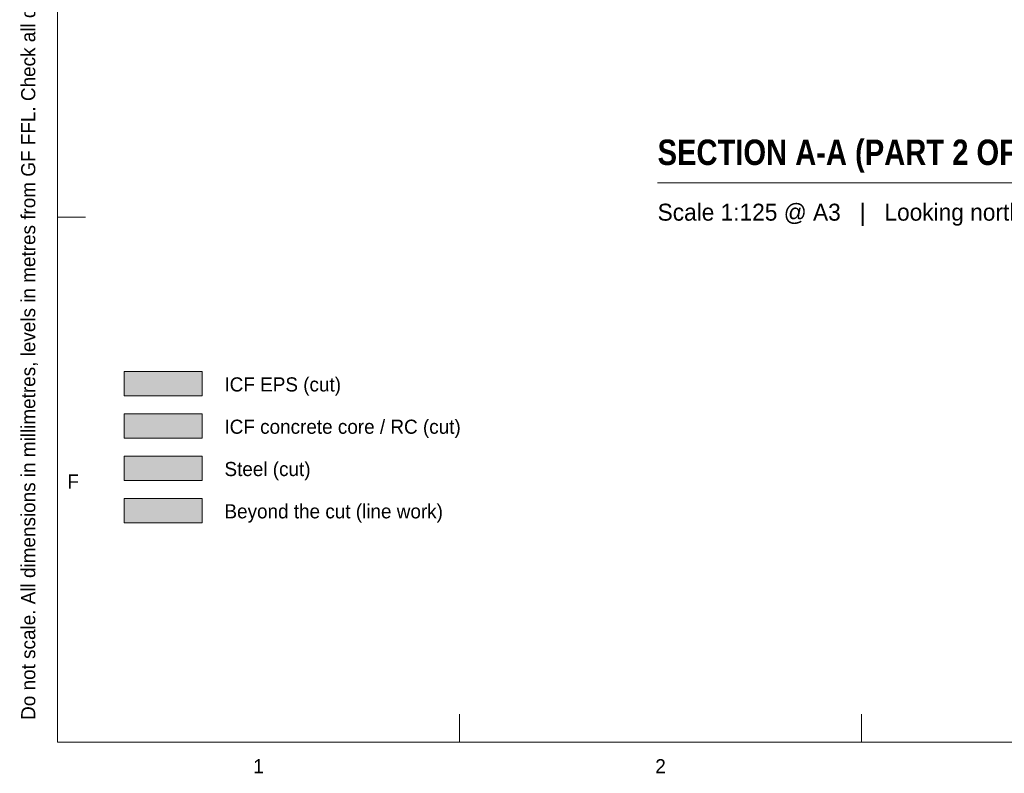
# Model space of a CAD drawing. Header units: millimetres. Extents: x 17 to 413, y 4 to 292.
# Tile 1 of 78: x 17 to 105, y 4 to 72. Entities that reach past the tile are written whole.
import ezdxf
from ezdxf.enums import TextEntityAlignment as Align

# ---------------------------------------------------------------- set-up
doc = ezdxf.new("R2010")
doc.units = ezdxf.units.MM
for name, color, linetype in [('FILL-C_BDBDBF', 7, 'Continuous'), ('FILL-EPS', 7, 'Continuous'), ('FILL-STEEL', 7, 'Continuous'), ('FILL-WHITE', 7, 'Continuous'), ('LINE-INK', 7, 'Continuous'), ('TEXT-INK', 7, 'Continuous'), ('TEXT-STEEL_GREY', 7, 'Continuous')]:
    doc.layers.add(name, color=color, linetype=linetype)
doc.styles.add('OpenSansCondensed-Bold', font='OpenSansCondensed-Bold.ttf')

msp = doc.modelspace()

# ---------------------------------------------------------------- hatches: boundary and pattern name
at = {"layer": 'FILL-C_BDBDBF', "true_color": 0xbdbdbf}
h = msp.add_hatch(color=256, dxfattribs=at)
h.dxf.hatch_style = 1
h.paths.add_polyline_path([(26, 34.3), (33, 34.3), (33, 36.5), (26, 36.5)])
at = {"layer": 'FILL-EPS', "true_color": 0xccffff}
h = msp.add_hatch(color=256, dxfattribs=at)
h.dxf.hatch_style = 1
h.paths.add_polyline_path([(26, 38.1), (33, 38.1), (33, 40.3), (26, 40.3)])
at = {"layer": 'FILL-STEEL', "true_color": 0x0d2973}
h = msp.add_hatch(color=256, dxfattribs=at)
h.dxf.hatch_style = 1
h.paths.add_polyline_path([(26, 30.5), (33, 30.5), (33, 32.7), (26, 32.7)])
at = {"layer": 'FILL-WHITE', "true_color": 0xffffff}
h = msp.add_hatch(color=256, dxfattribs=at)
h.dxf.hatch_style = 1
h.paths.add_polyline_path([(26, 26.7), (33, 26.7), (33, 28.9), (26, 28.9)])

# ---------------------------------------------------------------- linework, layer by layer
at = {"layer": 'LINE-INK', "lineweight": 5}
for p, q in [((73.926, 57.245), (116.791, 57.245)), ((20, 54.167), (22.5, 54.167)), ((56.125, 7), (56.125, 9.5)), ((92.25, 7), (92.25, 9.5))]:
    msp.add_line(p, q, dxfattribs=at)
for points in [[(20, 7), (413, 7), (413, 290), (20, 290)], [(26, 38.1), (33, 38.1), (33, 40.3), (26, 40.3)], [(26, 34.3), (33, 34.3), (33, 36.5), (26, 36.5)], [(26, 30.5), (33, 30.5), (33, 32.7), (26, 32.7)], [(26, 26.7), (33, 26.7), (33, 28.9), (26, 28.9)]]:
    msp.add_lwpolyline(points, close=True, dxfattribs=at)

# ---------------------------------------------------------------- texts
at = {"layer": 'TEXT-INK', "style": 'OpenSansCondensed-Bold'}
msp.add_text('SECTION A-A (PART 2 OF 2)', height=2.286, dxfattribs=at).set_placement((73.926, 58.845))
at = {"layer": 'TEXT-INK'}
for s, p in [('ICF EPS (cut)', (35, 38.5)), ('ICF concrete core / RC (cut)', (35, 34.7)), ('Steel (cut)', (35, 30.9)), ('Beyond the cut (line work)', (35, 27.1))]:
    msp.add_text(s, height=1.27, dxfattribs=at).set_placement(p)
at = {"layer": 'TEXT-STEEL_GREY'}
msp.add_text('Do not scale. All dimensions in millimetres, levels in metres from GF FFL. Check all dimensions on site.', height=1.27, rotation=90, dxfattribs=at).set_placement((18, 9))
msp.add_text('Scale 1:125 @ A3   |   Looking north; levels above GF FFL', height=1.524, dxfattribs=at).set_placement((73.926, 53.845))
for s, p in [('F', (21.4, 29.783)), ('1', (38.062, 4.2)), ('2', (74.188, 4.2))]:
    msp.add_text(s, height=1.27, dxfattribs=at).set_placement(p, align=Align.CENTER)

doc.saveas('drawing.dxf')
